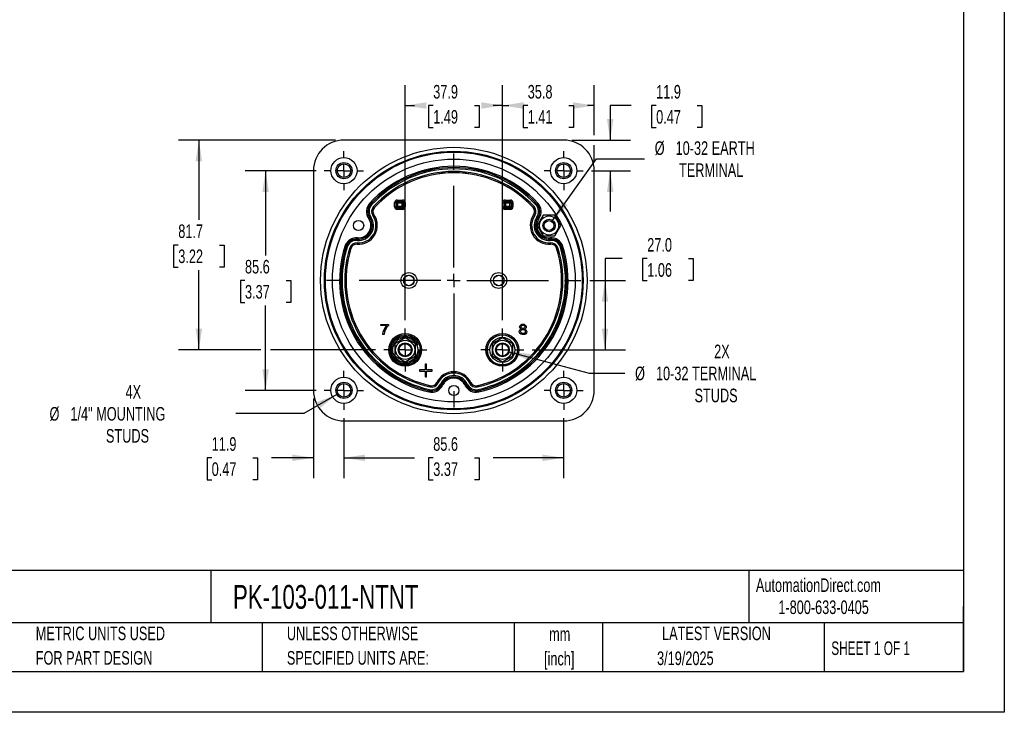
# Model space of a CAD drawing. Header units: millimetres. Extents: x 0 to 699, y 0 to 540.
# Tile 2 of 6: x 315 to 699, y 0 to 270. Entities that reach past the tile are written whole.
import ezdxf

# ---------------------------------------------------------------- set-up
doc = ezdxf.new("R2010")
doc.units = ezdxf.units.MM
doc.header["$LTSCALE"] = 2.5
doc.linetypes.add('CENTERX2', pattern=[20.32, 12.7, -2.54, 2.54, -2.54])
doc.layers.add('CENTER', color=40, linetype='CENTERX2')
doc.layers.add('DIMENSIONS', color=140, linetype='Continuous', lineweight=25)
doc.layers.add('TEXT', color=140, linetype='Continuous', lineweight=25)
doc.styles.add('SLDTEXTSTYLE0', font='TXT', dxfattribs={"width": 0.7})
doc.styles.add('SLDTEXTSTYLE1', font='TXT', dxfattribs={"width": 0.65})
doc.dimstyles.new('SLDDIMSTYLE0', dxfattribs={"dimtxt": 5.39502, "dimasz": 8.255, "dimexe": 0, "dimexo": 0.0625, "dimgap": 1.348755, "dimtad": 0, "dimtih": 1, "dimtoh": 1, "dimrnd": 1e-09, "dimzin": 12, "dimdsep": 46, "dimtxsty": 'SLDTEXTSTYLE0', "dimsah": 1, "dimcen": 0.09, "dimadec": 0, "dimazin": 3, "dimtfac": 1, "dimtofl": 0, "dimtmove": 0, "dimatfit": 3, "dimfxl": 0, "dimfrac": 2, "dimtolj": 1, "dimtzin": 12, "dimarcsym": 0})
doc.dimstyles.new('SLDDIMSTYLE3', dxfattribs={"dimtxt": 5.39502, "dimasz": 8.255, "dimexe": 0, "dimexo": 0.0625, "dimgap": 1.348755, "dimtad": 0, "dimtih": 1, "dimtoh": 1, "dimrnd": 1e-09, "dimzin": 4, "dimdsep": 46, "dimtxsty": 'SLDTEXTSTYLE0', "dimsah": 1, "dimcen": 0.09, "dimadec": 0, "dimazin": 1, "dimtfac": 1, "dimtofl": 0, "dimtmove": 0, "dimatfit": 3, "dimfxl": 0, "dimfrac": 2, "dimtolj": 1, "dimtzin": 12, "dimarcsym": 0})
doc.dimstyles.new('SLDDIMSTYLE4', dxfattribs={"dimtxt": 5.39502, "dimasz": 8.255, "dimexe": 0, "dimexo": 0.0625, "dimgap": 1.348755, "dimtad": 0, "dimtih": 1, "dimtoh": 1, "dimrnd": 1e-09, "dimzin": 12, "dimdsep": 46, "dimtxsty": 'SLDTEXTSTYLE0', "dimsah": 1, "dimcen": 0.09, "dimadec": 0, "dimazin": 3, "dimtfac": 1, "dimtmove": 0, "dimatfit": 0, "dimfxl": 0, "dimfrac": 2, "dimtolj": 1, "dimtzin": 12, "dimarcsym": 0})
doc.dimstyles.new('SLDDIMSTYLE6', dxfattribs={"dimtxt": 5.39502, "dimasz": 8.255, "dimexe": 0, "dimexo": 0.0625, "dimgap": 1.348755, "dimtad": 0, "dimtih": 1, "dimtoh": 1, "dimrnd": 1e-09, "dimzin": 12, "dimdsep": 46, "dimtxsty": 'SLDTEXTSTYLE0', "dimsah": 1, "dimcen": 0, "dimadec": 0, "dimazin": 3, "dimtfac": 1, "dimtofl": 0, "dimtmove": 0, "dimatfit": 3, "dimfxl": 0, "dimfrac": 2, "dimtolj": 1, "dimtzin": 12, "dimarcsym": 0})

# ---------------------------------------------------------------- blocks, each defined once
blk = doc.blocks.new('SW_NOTE_0')
at = {"layer": 'TEXT', "color": 0, "linetype": 'CENTERX2', "lineweight": 18, "char_height": 4.625, "attachment_point": 1, "style": 'SLDTEXTSTYLE0'}
for s, insert in [('SIFAM TINSLEY MCS SWITCHBOARD METER, 4.5IN ANALOG DIAL DISPLAY, 0-50 VDC, VOLTAGE INPUT, SELF', (0, 5.96)), ('CONTAINED, PIVOT AND JEWEL, ROUND 4-HOLE MOUNT', (0, -2.41))]:
    blk.add_mtext(s, dxfattribs=dict(at, insert=insert))
blk = doc.blocks.new('SW_NOTE_0_1')
at = {"layer": 'TEXT', "color": 0, "linetype": 'CENTERX2', "lineweight": 18, "char_height": 5.292, "attachment_point": 2, "style": 'SLDTEXTSTYLE0'}
for s, insert in [('mm', (7.11, 6.82)), ('[inch]', (6.9, -2.73))]:
    blk.add_mtext(s, dxfattribs=dict(at, insert=insert))
blk = doc.blocks.new('SW_NOTE_0_2')
at = {"layer": 'TEXT', "color": 0, "linetype": 'CENTERX2', "lineweight": 18, "char_height": 5.2917, "attachment_point": 1, "style": 'SLDTEXTSTYLE0'}
for s, insert in [('UNLESS OTHERWISE', (0, 6.82)), ('SPECIFIED UNITS ARE:', (0, -2.73))]:
    blk.add_mtext(s, dxfattribs=dict(at, insert=insert))
blk = doc.blocks.new('SW_NOTE_0_6')
at = {"layer": 'TEXT', "color": 0, "linetype": 'CENTERX2', "lineweight": 18, "char_height": 5.2917, "attachment_point": 1, "style": 'SLDTEXTSTYLE0'}
for s, insert in [('METRIC UNITS USED', (0, 6.82)), ('FOR PART DESIGN', (0, -2.73))]:
    blk.add_mtext(s, dxfattribs=dict(at, insert=insert))
blk = doc.blocks.new('_D_13')
at = {"layer": 'DIMENSIONS'}
for p, q in [((441.25, 114.64), (441.25, 91.22)), ((526.85, 114.64), (526.85, 91.22)), ((441.25, 99.16), (468.73, 99.16)), ((476.04, 99.16), (474.22, 99.16)), ((474.22, 99.16), (474.22, 90.58)), ((492.07, 99.16), (493.88, 99.16)), ((493.88, 99.16), (493.88, 90.58)), ((526.85, 99.16), (499.38, 99.16)), ((474.22, 90.58), (476.04, 90.58)), ((493.88, 90.58), (492.07, 90.58))]:
    blk.add_line(p, q, dxfattribs=at)
for points in [[(441.25, 99.16), (449.51, 97.89), (449.51, 100.43)], [(526.85, 99.16), (518.6, 100.43), (518.6, 97.89)]]:
    blk.add_solid(points, dxfattribs=at)
at = {"layer": 'DIMENSIONS', "char_height": 5.292, "attachment_point": 1, "style": 'SLDTEXTSTYLE0'}
for s, insert in [('85.6', (476.04, 107.19)), ('3.37', (476.04, 97.4))]:
    blk.add_mtext(s, dxfattribs=dict(at, insert=insert))
blk = doc.blocks.new('_D_14')
at = {"layer": 'DIMENSIONS'}
for p, q in [((553.16, 236.43), (544.98, 236.43)), ((544.98, 236.43), (544.98, 222.95)), ((562.88, 236.43), (561.07, 236.43)), ((561.07, 236.43), (561.07, 227.85)), ((578.91, 236.43), (580.72, 236.43)), ((580.72, 236.43), (580.72, 227.85)), ((561.07, 227.85), (562.88, 227.85)), ((580.72, 227.85), (578.91, 227.85)), ((530.08, 222.95), (552.92, 222.95)), ((537.67, 211.05), (552.92, 211.05)), ((544.98, 211.05), (544.98, 195.18))]:
    blk.add_line(p, q, dxfattribs=at)
for points in [[(544.98, 222.95), (546.25, 231.21), (543.71, 231.21)], [(544.98, 211.05), (543.71, 202.8), (546.25, 202.8)]]:
    blk.add_solid(points, dxfattribs=at)
at = {"layer": 'DIMENSIONS', "char_height": 5.292, "attachment_point": 1, "style": 'SLDTEXTSTYLE0'}
for s, insert in [('11.9', (562.88, 244.45)), ('0.47', (562.88, 234.67))]:
    blk.add_mtext(s, dxfattribs=dict(at, insert=insert))
blk = doc.blocks.new('_D_15')
at = {"layer": 'DIMENSIONS'}
for p, q in [((465.12, 152.79), (465.12, 244.36)), ((502.98, 152.79), (502.98, 244.36)), ((465.12, 236.43), (468.73, 236.43)), ((476.04, 236.43), (474.22, 236.43)), ((474.22, 236.43), (474.22, 227.85)), ((492.07, 236.43), (493.88, 236.43)), ((493.88, 236.43), (493.88, 227.85)), ((502.98, 236.43), (499.38, 236.43)), ((474.22, 227.85), (476.04, 227.85)), ((493.88, 227.85), (492.07, 227.85))]:
    blk.add_line(p, q, dxfattribs=at)
for points in [[(465.12, 236.43), (473.38, 235.16), (473.38, 237.7)], [(502.98, 236.43), (494.72, 237.7), (494.72, 235.16)]]:
    blk.add_solid(points, dxfattribs=at)
at = {"layer": 'DIMENSIONS', "char_height": 5.292, "attachment_point": 1, "style": 'SLDTEXTSTYLE0'}
for s, insert in [('37.9', (476.04, 244.45)), ('1.49', (476.04, 234.67))]:
    blk.add_mtext(s, dxfattribs=dict(at, insert=insert))
blk = doc.blocks.new('_D_16')
at = {"layer": 'DIMENSIONS'}
for p, q in [((502.98, 152.79), (502.98, 244.36)), ((538.75, 224.86), (538.75, 244.36)), ((502.98, 236.43), (505.54, 236.43)), ((512.85, 236.43), (511.04, 236.43)), ((511.04, 236.43), (511.04, 227.85)), ((528.88, 236.43), (530.69, 236.43)), ((530.69, 236.43), (530.69, 227.85)), ((538.75, 236.43), (536.19, 236.43)), ((511.04, 227.85), (512.85, 227.85)), ((530.69, 227.85), (528.88, 227.85)), ((538.75, 214.28), (538.75, 221.05))]:
    blk.add_line(p, q, dxfattribs=at)
for points in [[(502.98, 236.43), (511.23, 235.16), (511.23, 237.7)], [(538.75, 236.43), (530.5, 237.7), (530.5, 235.16)]]:
    blk.add_solid(points, dxfattribs=at)
at = {"layer": 'DIMENSIONS', "char_height": 5.292, "attachment_point": 1, "style": 'SLDTEXTSTYLE0'}
for s, insert in [('35.8', (512.85, 244.45)), ('1.41', (512.85, 234.67))]:
    blk.add_mtext(s, dxfattribs=dict(at, insert=insert))
blk = doc.blocks.new('_D_17')
at = {"layer": 'DIMENSIONS'}
for p, q in [((438.03, 222.95), (376.8, 222.95)), ((384.74, 222.95), (384.74, 191.87)), ((376.72, 182.09), (374.91, 182.09)), ((374.91, 182.09), (374.91, 173.51)), ((392.75, 182.09), (394.56, 182.09)), ((394.56, 182.09), (394.56, 173.51)), ((374.91, 173.51), (376.72, 173.51)), ((394.56, 173.51), (392.75, 173.51)), ((384.74, 141.22), (384.74, 172.31)), ((408.82, 141.22), (376.8, 141.22)), ((453.56, 141.22), (412.63, 141.22))]:
    blk.add_line(p, q, dxfattribs=at)
for points in [[(384.74, 222.95), (383.47, 214.7), (386.01, 214.7)], [(384.74, 141.22), (386.01, 149.48), (383.47, 149.48)]]:
    blk.add_solid(points, dxfattribs=at)
at = {"layer": 'DIMENSIONS', "char_height": 5.292, "attachment_point": 1, "style": 'SLDTEXTSTYLE0'}
for s, insert in [('81.7', (376.72, 190.12)), ('3.22', (376.72, 180.33))]:
    blk.add_mtext(s, dxfattribs=dict(at, insert=insert))
blk = doc.blocks.new('_D_18')
at = {"layer": 'DIMENSIONS'}
for p, q in [((429.35, 122.23), (429.35, 91.22)), ((441.25, 114.64), (441.25, 91.22)), ((389.73, 99.16), (387.92, 99.16)), ((387.92, 99.16), (387.92, 90.58)), ((405.76, 99.16), (407.58, 99.16)), ((407.58, 99.16), (407.58, 90.58)), ((429.35, 99.16), (413.07, 99.16)), ((441.25, 99.16), (457.13, 99.16)), ((387.92, 90.58), (389.73, 90.58)), ((407.58, 90.58), (405.76, 90.58))]:
    blk.add_line(p, q, dxfattribs=at)
for points in [[(429.35, 99.16), (421.1, 100.43), (421.1, 97.89)], [(441.25, 99.16), (449.51, 97.89), (449.51, 100.43)]]:
    blk.add_solid(points, dxfattribs=at)
at = {"layer": 'DIMENSIONS', "char_height": 5.292, "attachment_point": 1, "style": 'SLDTEXTSTYLE0'}
for s, insert in [('11.9', (389.73, 107.19)), ('0.47', (389.73, 97.4))]:
    blk.add_mtext(s, dxfattribs=dict(at, insert=insert))
blk = doc.blocks.new('_D_19')
at = {"layer": 'DIMENSIONS'}
for p, q in [((438.52, 123.88), (425.6, 116.42)), ((425.6, 116.42), (399.08, 116.42))]:
    blk.add_line(p, q, dxfattribs=at)
blk.add_solid([(438.52, 123.88), (430.74, 120.85), (432.01, 118.65)], dxfattribs=at)
at = {"layer": 'DIMENSIONS', "attachment_point": 1, "style": 'SLDTEXTSTYLE0'}
for s, insert, char_height in [('4X', (356.18, 127.52), 5.292), ('%%c', (326.56, 118.95), 5.292), ('1/4" MOUNTING', (334.71, 118.95), 5.2917), ('STUDS', (348.54, 110.37), 5.292)]:
    blk.add_mtext(s, dxfattribs=dict(at, insert=insert, char_height=char_height))
blk = doc.blocks.new('_D_20')
at = {"layer": 'DIMENSIONS'}
for p, q in [((522.56, 191.65), (539.62, 215.67)), ((539.62, 215.67), (558.35, 215.67))]:
    blk.add_line(p, q, dxfattribs=at)
blk.add_solid([(522.56, 191.65), (528.37, 197.64), (526.3, 199.11)], dxfattribs=at)
at = {"layer": 'DIMENSIONS', "attachment_point": 1, "style": 'SLDTEXTSTYLE0'}
for s, insert, char_height in [('%%c', (562.32, 222.49), 5.292), ('10-32 EARTH', (570.46, 222.49), 5.2917), ('TERMINAL', (571.79, 213.92), 5.292)]:
    blk.add_mtext(s, dxfattribs=dict(at, insert=insert, char_height=char_height))
blk = doc.blocks.new('_D_21')
at = {"layer": 'DIMENSIONS'}
for p, q in [((430.44, 211.05), (402.79, 211.05)), ((410.73, 211.05), (410.73, 178.04)), ((402.71, 168.25), (400.9, 168.25)), ((400.9, 168.25), (400.9, 159.68)), ((418.74, 168.25), (420.56, 168.25)), ((420.56, 168.25), (420.56, 159.68)), ((400.9, 159.68), (402.71, 159.68)), ((410.73, 125.45), (410.73, 158.47)), ((420.56, 159.68), (418.74, 159.68)), ((430.44, 125.45), (402.79, 125.45))]:
    blk.add_line(p, q, dxfattribs=at)
for points in [[(410.73, 211.05), (409.46, 202.8), (412, 202.8)], [(410.73, 125.45), (412, 133.71), (409.46, 133.71)]]:
    blk.add_solid(points, dxfattribs=at)
at = {"layer": 'DIMENSIONS', "char_height": 5.292, "attachment_point": 1, "style": 'SLDTEXTSTYLE0'}
for s, insert in [('85.6', (402.71, 176.28)), ('3.37', (402.71, 166.5))]:
    blk.add_mtext(s, dxfattribs=dict(at, insert=insert))
blk = doc.blocks.new('_D_22')
at = {"layer": 'DIMENSIONS'}
for p, q in [((505.59, 140.52), (536.8, 132.16)), ((536.8, 132.16), (550.69, 132.16))]:
    blk.add_line(p, q, dxfattribs=at)
blk.add_solid([(505.59, 140.52), (513.23, 137.16), (513.89, 139.61)], dxfattribs=at)
at = {"layer": 'DIMENSIONS', "attachment_point": 1, "style": 'SLDTEXTSTYLE0'}
for s, insert, char_height in [('2X', (585.47, 143.27), 5.292), ('%%c', (554.66, 134.69), 5.292), ('10-32 TERMINAL', (562.81, 134.69), 5.2917), ('STUDS', (577.83, 126.12), 5.292)]:
    blk.add_mtext(s, dxfattribs=dict(at, insert=insert, char_height=char_height))
blk = doc.blocks.new('_D_23')
at = {"layer": 'DIMENSIONS'}
for p, q in [((549.69, 176.77), (542.96, 176.77)), ((542.96, 176.77), (542.96, 168.25)), ((559.41, 176.77), (557.6, 176.77)), ((557.6, 176.77), (557.6, 168.2)), ((575.45, 176.77), (577.26, 176.77)), ((577.26, 176.77), (577.26, 168.2)), ((537.06, 168.25), (550.9, 168.25)), ((542.96, 168.25), (542.96, 141.22)), ((557.6, 168.2), (559.41, 168.2)), ((577.26, 168.2), (575.45, 168.2)), ((514.54, 141.22), (550.9, 141.22))]:
    blk.add_line(p, q, dxfattribs=at)
for points in [[(542.96, 168.25), (541.69, 160), (544.23, 160)], [(542.96, 141.22), (544.23, 149.48), (541.69, 149.48)]]:
    blk.add_solid(points, dxfattribs=at)
at = {"layer": 'DIMENSIONS', "char_height": 5.292, "attachment_point": 1, "style": 'SLDTEXTSTYLE0'}
for s, insert in [('27.0', (559.41, 184.8)), ('1.06', (559.41, 175.02))]:
    blk.add_mtext(s, dxfattribs=dict(at, insert=insert))
blk = doc.blocks.new('SW_CENTERMARKSYMBOL_1')
at = {"layer": 'CENTER', "color": 0}
for p, q in [((0, 5.08), (0, 8.39)), ((-5.08, 0), (-8.39, 0)), ((0, 0), (-2.54, 0)), ((0, 0), (0, 2.54)), ((0, 0), (0, -2.54)), ((0, 0), (2.54, 0)), ((5.08, 0), (8.39, 0)), ((0, -5.08), (0, -8.39))]:
    blk.add_line(p, q, dxfattribs=at)
blk = doc.blocks.new('SW_CENTERMARKSYMBOL_2')
at = {"layer": 'CENTER', "color": 0}
for p, q in [((0, 5.08), (0, 7.64)), ((-5.08, 0), (-7.64, 0)), ((0, 0), (-2.54, 0)), ((0, 0), (0, 2.54)), ((0, 0), (0, -2.54)), ((0, 0), (2.54, 0)), ((5.08, 0), (7.64, 0)), ((0, -5.08), (0, -7.64))]:
    blk.add_line(p, q, dxfattribs=at)
blk = doc.blocks.new('SW_CENTERMARKSYMBOL_3')
at = {"layer": 'CENTER', "color": 0}
for p, q in [((0, 5.08), (0, 8.39)), ((-5.08, 0), (-8.39, 0)), ((0, 0), (-2.54, 0)), ((0, 0), (0, 2.54)), ((0, 0), (0, -2.54)), ((0, 0), (2.54, 0)), ((5.08, 0), (8.39, 0)), ((0, -5.08), (0, -8.39))]:
    blk.add_line(p, q, dxfattribs=at)
blk = doc.blocks.new('SW_CENTERMARKSYMBOL_4')
at = {"layer": 'CENTER', "color": 0}
for p, q in [((0, 5.08), (0, 7.64)), ((-5.08, 0), (-7.64, 0)), ((0, 0), (-2.54, 0)), ((0, 0), (0, 2.54)), ((0, 0), (0, -2.54)), ((0, 0), (2.54, 0)), ((5.08, 0), (7.64, 0)), ((0, -5.08), (0, -7.64))]:
    blk.add_line(p, q, dxfattribs=at)
blk = doc.blocks.new('SW_CENTERMARKSYMBOL_5')
at = {"layer": 'CENTER', "color": 0}
for p, q in [((0, 5.08), (0, 7.64)), ((-5.08, 0), (-7.64, 0)), ((0, 0), (-2.54, 0)), ((0, 0), (0, 2.54)), ((0, 0), (0, -2.54)), ((0, 0), (2.54, 0)), ((5.08, 0), (7.64, 0)), ((0, -5.08), (0, -7.64))]:
    blk.add_line(p, q, dxfattribs=at)
blk = doc.blocks.new('SW_CENTERMARKSYMBOL_6')
at = {"layer": 'CENTER', "color": 0}
for p, q in [((0, 5.08), (0, 7.64)), ((-5.08, 0), (-7.64, 0)), ((0, 0), (-2.54, 0)), ((0, 0), (0, 2.54)), ((0, 0), (0, -2.54)), ((0, 0), (2.54, 0)), ((5.08, 0), (7.64, 0)), ((0, -5.08), (0, -7.64))]:
    blk.add_line(p, q, dxfattribs=at)
blk = doc.blocks.new('SW_CENTERMARKSYMBOL_7')
at = {"layer": 'CENTER', "color": 0}
for p, q in [((0, 5.08), (0, 49.83)), ((-5.08, 0), (-49.83, 0)), ((0, 0), (-2.54, 0)), ((0, 0), (0, 2.54)), ((0, 0), (0, -2.54)), ((0, 0), (2.54, 0)), ((5.08, 0), (49.83, 0)), ((0, -5.08), (0, -49.83))]:
    blk.add_line(p, q, dxfattribs=at)

msp = doc.modelspace()

# ---------------------------------------------------------------- linework, layer by layer
at = {"color": 7, "linetype": 'Continuous'}
for p, q in [((698.506, 539.757), (698.506, 0.007)), ((698.506, 0.007), (0.006, 0.007))]:
    msp.add_line(p, q, dxfattribs=at)
for p, q in [((526.902, 222.954), (441.202, 222.954)), ((429.352, 211.104), (429.352, 125.404)), ((538.752, 125.404), (538.752, 211.104)), ((461.997, 199.588), (464.088, 199.588)), ((461.997, 199.588), (461.997, 199.088)), ((464.088, 199.088), (464.088, 199.588)), ((504.01, 199.593), (506.112, 199.593)), ((504.01, 199.593), (504.01, 199.093)), ((506.112, 199.593), (506.112, 199.093)), ((451.663, 198.062), (451.672, 198.053)), ((451.672, 198.053), (452.04, 197.714)), ((452.783, 197.031), (453.15, 196.692)), ((453.16, 196.684), (453.15, 196.692)), ((460.997, 196.92), (460.997, 198.588)), ((460.997, 198.588), (461.497, 198.588)), ((460.997, 196.92), (461.497, 196.92)), ((461.497, 198.588), (461.497, 196.92)), ((461.737, 198.348), (461.497, 198.588)), ((461.497, 196.92), (461.737, 197.16)), ((461.737, 197.16), (461.737, 198.348)), ((462.237, 198.348), (461.737, 198.348)), ((461.737, 197.16), (462.237, 197.16)), ((461.997, 199.088), (464.088, 199.088)), ((461.997, 199.088), (462.237, 198.848)), ((462.237, 196.66), (461.997, 196.42)), ((461.997, 195.92), (461.997, 196.42)), ((464.088, 196.42), (461.997, 196.42)), ((464.088, 195.92), (461.997, 195.92)), ((462.237, 198.848), (463.849, 198.848)), ((462.237, 198.348), (462.237, 198.848)), ((462.237, 197.16), (462.237, 198.348)), ((463.849, 198.348), (462.237, 198.348)), ((462.237, 196.66), (462.237, 197.16)), ((462.237, 197.16), (463.849, 197.16)), ((463.849, 196.66), (462.237, 196.66)), ((463.849, 198.848), (464.088, 199.088)), ((463.849, 198.848), (463.849, 198.348)), ((464.349, 198.348), (463.849, 198.348)), ((463.849, 198.348), (463.849, 197.16)), ((463.849, 197.16), (463.849, 196.66)), ((463.849, 197.16), (464.349, 197.16)), ((464.088, 196.42), (463.849, 196.66)), ((464.088, 195.92), (464.088, 196.42)), ((464.588, 198.588), (464.349, 198.348)), ((464.349, 198.348), (464.349, 197.16)), ((464.349, 197.16), (464.588, 196.92)), ((465.088, 198.588), (464.588, 198.588)), ((464.588, 196.92), (464.588, 198.588)), ((465.088, 196.92), (464.588, 196.92)), ((465.088, 198.588), (465.088, 196.92)), ((503.011, 196.915), (503.011, 198.593)), ((503.011, 198.593), (503.51, 198.593)), ((503.011, 196.915), (503.51, 196.915)), ((503.51, 198.593), (503.51, 196.915)), ((503.755, 198.348), (503.51, 198.593)), ((503.51, 196.915), (503.755, 197.16)), ((503.755, 197.16), (503.755, 198.348)), ((504.255, 198.348), (503.755, 198.348)), ((503.755, 197.16), (504.255, 197.16)), ((504.01, 199.093), (506.112, 199.093)), ((504.01, 199.093), (504.255, 198.848)), ((504.255, 196.66), (504.01, 196.415)), ((504.01, 195.915), (504.01, 196.415)), ((506.112, 196.415), (504.01, 196.415)), ((506.112, 195.915), (504.01, 195.915)), ((504.255, 198.848), (505.867, 198.848)), ((504.255, 198.348), (504.255, 198.848)), ((505.867, 198.348), (504.255, 198.348)), ((504.255, 198.348), (504.255, 197.16)), ((504.255, 196.66), (504.255, 197.16)), ((504.255, 197.16), (505.867, 197.16)), ((505.867, 196.66), (504.255, 196.66)), ((505.867, 198.848), (506.112, 199.093)), ((505.867, 198.848), (505.867, 198.348)), ((506.367, 198.348), (505.867, 198.348)), ((505.867, 197.16), (505.867, 198.348)), ((505.867, 197.16), (505.867, 196.66)), ((505.867, 197.16), (506.367, 197.16)), ((506.112, 196.415), (505.867, 196.66)), ((506.112, 195.915), (506.112, 196.415)), ((506.612, 198.593), (506.367, 198.348)), ((506.367, 198.348), (506.367, 197.16)), ((506.367, 197.16), (506.612, 196.915)), ((507.112, 198.593), (506.612, 198.593)), ((506.612, 196.915), (506.612, 198.593)), ((506.612, 196.915), (507.112, 196.915)), ((507.112, 198.593), (507.112, 196.915)), ((514.944, 196.684), (514.953, 196.692)), ((515.321, 197.031), (514.953, 196.692)), ((516.431, 198.053), (516.063, 197.714)), ((516.441, 198.062), (516.431, 198.053)), ((451.288, 192.683), (451.299, 192.69)), ((451.299, 192.69), (451.71, 192.975)), ((452.54, 193.548), (452.951, 193.832)), ((452.962, 193.84), (452.951, 193.832)), ((515.153, 193.832), (515.142, 193.84)), ((515.564, 193.548), (515.153, 193.832)), ((516.805, 192.69), (516.394, 192.975)), ((518.852, 193.679), (516.542, 189.679)), ((516.805, 192.69), (516.816, 192.683)), ((523.47, 193.679), (518.852, 193.679)), ((525.78, 189.679), (523.47, 193.679)), ((516.542, 189.679), (518.852, 185.679)), ((523.47, 185.679), (525.78, 189.679)), ((446.513, 184.401), (446.472, 183.903)), ((446.513, 184.401), (446.514, 184.414)), ((518.852, 185.679), (523.47, 185.679)), ((521.59, 184.414), (521.591, 184.401)), ((521.591, 184.401), (521.631, 183.903)), ((442.043, 181.4), (442.056, 181.396)), ((442.056, 181.396), (442.533, 181.247)), ((443.496, 180.946), (443.973, 180.796)), ((443.985, 180.792), (443.973, 180.796)), ((446.35, 182.399), (446.349, 182.386)), ((446.391, 182.897), (446.35, 182.399)), ((521.713, 182.897), (521.754, 182.399)), ((521.755, 182.386), (521.754, 182.399)), ((524.118, 180.792), (524.131, 180.796)), ((524.608, 180.946), (524.131, 180.796)), ((526.048, 181.396), (525.571, 181.247)), ((526.06, 181.4), (526.048, 181.396)), ((455.687, 150.698), (455.687, 151.17)), ((455.687, 151.17), (458.561, 151.17)), ((457.861, 150.698), (455.687, 150.698)), ((458.561, 151.17), (458.561, 150.788)), ((456.868, 147.222), (456.307, 147.222)), ((465.124, 145.872), (461.097, 143.547)), ((469.151, 143.547), (465.124, 145.872)), ((502.98, 145.872), (498.953, 143.547)), ((507.007, 143.547), (502.98, 145.872)), ((461.097, 143.547), (461.097, 138.897)), ((469.151, 138.897), (469.151, 143.547)), ((498.953, 143.547), (498.953, 138.897)), ((507.007, 138.897), (507.007, 143.547)), ((461.097, 138.897), (465.124, 136.572)), ((465.124, 136.572), (469.151, 138.897)), ((498.953, 138.897), (502.98, 136.572)), ((502.98, 136.572), (507.007, 138.897)), ((473.374, 135.722), (472.874, 135.722)), ((472.874, 135.722), (472.874, 133.472)), ((473.374, 133.472), (473.374, 135.722)), ((470.624, 133.472), (470.624, 132.972)), ((472.874, 133.472), (470.624, 133.472)), ((470.624, 132.972), (472.874, 132.972)), ((472.874, 132.972), (472.874, 130.722)), ((472.874, 130.722), (473.374, 130.722)), ((475.624, 133.472), (473.374, 133.472)), ((473.374, 132.972), (475.624, 132.972)), ((473.374, 130.722), (473.374, 132.972)), ((475.624, 132.972), (475.624, 133.472)), ((474.874, 127.274), (474.765, 126.786)), ((474.874, 127.274), (474.877, 127.286)), ((477.439, 128.537), (477.451, 128.531)), ((477.903, 128.317), (477.451, 128.531)), ((479.266, 127.671), (478.814, 127.885)), ((479.278, 127.665), (479.266, 127.671)), ((488.838, 127.671), (488.826, 127.665)), ((488.838, 127.671), (489.29, 127.885)), ((490.201, 128.317), (490.653, 128.531)), ((490.653, 128.531), (490.665, 128.537)), ((493.227, 127.286), (493.229, 127.274)), ((493.339, 126.786), (493.229, 127.274)), ((474.435, 125.313), (474.432, 125.301)), ((474.545, 125.801), (474.435, 125.313)), ((493.668, 125.313), (493.559, 125.801)), ((493.671, 125.301), (493.668, 125.313)), ((441.202, 113.554), (526.902, 113.554))]:
    msp.add_line(p, q)
at = {"flags": 128}
for points in [[(510.362, 149.391), (510.109, 149.502), (509.917, 149.646), (509.786, 149.823), (509.698, 150.143), (509.737, 150.489), (509.896, 150.789), (510.172, 151.035), (510.533, 151.188), (510.973, 151.238), (511.412, 151.187), (511.774, 151.033), (512.053, 150.786), (512.216, 150.489), (512.26, 150.149), (512.178, 149.83), (512.049, 149.65), (511.858, 149.504), (511.607, 149.391)], [(511.5, 149.758), (511.335, 149.65), (511.138, 149.592), (510.705, 149.62), (510.528, 149.704), (510.385, 149.834), (510.293, 149.992), (510.254, 150.178), (510.296, 150.437), (510.46, 150.654)], [(510.46, 150.654), (510.625, 150.763), (510.819, 150.822), (511.25, 150.792), (511.43, 150.7), (511.576, 150.563), (511.667, 150.4), (511.701, 150.213), (511.655, 149.964), (511.5, 149.758)], [(511.607, 149.391), (511.99, 149.22), (512.26, 148.964), (512.41, 148.64), (512.439, 148.26), (512.326, 147.859), (512.06, 147.52), (511.667, 147.275), (511.178, 147.162), (510.633, 147.181), (510.172, 147.332), (509.81, 147.612), (509.587, 147.972), (509.527, 148.544), (509.599, 148.808), (509.737, 149.032)], [(509.737, 149.032), (510.041, 149.275), (510.362, 149.391)], [(511.632, 147.784), (511.344, 147.615), (510.99, 147.558), (510.621, 147.621), (510.314, 147.807), (510.13, 148.092), (510.079, 148.411), (510.148, 148.706), (510.33, 148.949)], [(510.33, 148.949), (510.542, 149.09), (510.791, 149.165), (511.074, 149.174), (511.335, 149.118), (511.559, 148.998), (511.74, 148.822), (511.849, 148.609), (511.886, 148.363), (511.824, 148.042), (511.632, 147.784)]]:
    msp.add_lwpolyline(points, dxfattribs=at)
for centre, radius in [((484.052, 168.26), 51.889), ((484.052, 168.254), 50.389), ((484.052, 168.254), 50.011), ((441.252, 211.054), 5.1), ((484.052, 168.259), 47.291), ((526.852, 211.054), 5.1), ((441.252, 211.054), 3.15), ((441.252, 211.054), 2.65), ((526.852, 211.054), 3.15), ((526.852, 211.054), 2.65), ((521.161, 189.679), 3.719), ((521.161, 189.679), 2.413), ((446.943, 189.679), 2), ((521.161, 189.679), 1.913), ((466.552, 168.254), 3.097), ((466.552, 168.254), 2.099), ((466.552, 168.254), 2.023), ((501.552, 168.254), 3.097), ((501.552, 168.254), 2.099), ((501.552, 168.254), 2.023), ((465.124, 141.222), 6.389), ((465.124, 141.222), 5.889), ((465.124, 141.222), 5.85), ((465.124, 141.222), 4.88), ((502.98, 141.222), 6.389), ((502.98, 141.222), 5.889), ((502.98, 141.222), 5.85), ((502.98, 141.222), 4.88), ((465.124, 141.222), 3.727), ((465.124, 141.222), 2.7), ((465.124, 141.222), 2.413), ((502.98, 141.222), 3.727), ((502.98, 141.222), 2.7), ((502.98, 141.222), 2.413), ((441.252, 125.454), 5.1), ((526.852, 125.454), 5.1), ((441.252, 125.454), 3.15), ((441.252, 125.454), 2.65), ((484.052, 125.404), 2), ((526.852, 125.454), 3.15), ((526.852, 125.454), 2.65)]:
    msp.add_circle(centre, radius)
for centre, radius, start, end in [((441.202, 211.104), 11.85, 90, 180), ((526.902, 211.104), 11.85, 360, 90), ((484.052, 168.254), 44.5, 42.62309, 137.37691), ((484.052, 168.254), 44.017, 42.62309, 137.37691), ((484.052, 168.254), 44.004, 42.62309, 137.37691), ((484.052, 168.254), 43.504, 42.62309, 137.37691), ((484.052, 168.254), 42.496, 42.62309, 137.37691), ((484.052, 168.254), 41.996, 42.62309, 137.37691), ((484.052, 168.254), 41.983, 42.62309, 137.37691), ((461.997, 198.588), 1, 89.99706, 180.00294), ((464.088, 198.588), 1, 359.99706, 90.00294), ((504.01, 198.593), 1, 89.99706, 180.00294), ((506.112, 198.593), 1, 359.99706, 90.00294), ((454.84, 195.138), 4.8, 137.37691, 214.65403), ((454.84, 195.138), 4.317, 137.37691, 214.65403), ((454.84, 195.138), 4.304, 137.37691, 214.65403), ((454.84, 195.138), 3.804, 137.37691, 214.65403), ((454.84, 195.138), 2.796, 137.37691, 214.65403), ((454.84, 195.138), 2.296, 137.37691, 214.65403), ((454.84, 195.138), 2.283, 137.37691, 214.65403), ((461.997, 196.92), 1, 179.99706, 270.00294), ((461.997, 198.588), 0.5, 89.97564, 180.02436), ((461.997, 196.92), 0.5, 179.97564, 270.02436), ((462.237, 198.348), 0.5, 90.02044, 179.97956), ((462.237, 197.16), 0.5, 180.02044, 269.97956), ((463.849, 198.348), 0.5, 0.02044, 89.97956), ((463.849, 197.16), 0.5, 270.02044, 359.97956), ((464.088, 198.588), 0.5, 359.97564, 90.02436), ((464.088, 196.92), 1, 269.99706, 0.00294), ((464.088, 196.92), 0.5, 269.97564, 0.02436), ((504.01, 196.915), 1, 179.99706, 270.00294), ((504.01, 198.593), 0.5, 89.97564, 180.02436), ((504.01, 196.915), 0.5, 179.97564, 270.02436), ((504.255, 198.348), 0.5, 90.02044, 179.97956), ((504.255, 197.16), 0.5, 180.02044, 269.97956), ((505.867, 198.348), 0.5, 0.02044, 89.97956), ((505.867, 197.16), 0.5, 270.02044, 359.97956), ((506.112, 198.593), 0.5, 359.97564, 90.02436), ((506.112, 196.915), 1, 269.99706, 0.00294), ((506.112, 196.915), 0.5, 269.97564, 0.02436), ((513.264, 195.138), 2.283, 325.34597, 42.62309), ((513.264, 195.138), 2.296, 325.34597, 42.62309), ((513.264, 195.138), 2.796, 325.34597, 42.62309), ((513.264, 195.138), 3.804, 325.34597, 42.62309), ((513.264, 195.138), 4.304, 325.34597, 42.62309), ((513.264, 195.138), 4.317, 325.34597, 42.62309), ((513.264, 195.138), 4.8, 325.34597, 42.62309), ((446.943, 189.679), 7.317, 265.34597, 34.65403), ((446.943, 189.679), 7.304, 265.34597, 34.65403), ((446.943, 189.679), 6.804, 265.34597, 34.65403), ((446.943, 189.679), 5.796, 265.34597, 34.65403), ((446.943, 189.679), 5.296, 265.34597, 34.65403), ((446.943, 189.679), 5.283, 265.34597, 34.65403), ((446.943, 189.679), 4.8, 265.34597, 34.65403), ((521.161, 189.679), 7.317, 145.34597, 274.65403), ((521.161, 189.679), 7.304, 145.34597, 274.65403), ((521.161, 189.679), 6.804, 145.34597, 274.65403), ((521.161, 189.679), 5.796, 145.34597, 274.65403), ((521.161, 189.679), 5.296, 145.34597, 274.65403), ((521.161, 189.679), 5.283, 145.34597, 274.65403), ((521.161, 189.679), 4.8, 145.34597, 274.65403), ((446.164, 180.111), 4.8, 85.34597, 162.62309), ((446.164, 180.111), 4.317, 85.34597, 162.62309), ((446.164, 180.111), 4.304, 85.34597, 162.62309), ((521.94, 180.111), 4.8, 17.37691, 94.65403), ((521.94, 180.111), 4.317, 17.37691, 94.65403), ((521.94, 180.111), 4.304, 17.37691, 94.65403), ((484.052, 168.254), 44.5, 162.62309, 257.37691), ((484.052, 168.254), 44.017, 162.62309, 257.37691), ((484.052, 168.254), 44.004, 162.62309, 257.37691), ((484.052, 168.254), 43.504, 162.62309, 257.37691), ((484.052, 168.254), 42.496, 162.62309, 257.37691), ((484.052, 168.254), 41.996, 162.62309, 257.37691), ((484.052, 168.254), 41.983, 162.62309, 257.37691), ((446.164, 180.111), 3.804, 85.34597, 162.62309), ((446.164, 180.111), 2.796, 85.34597, 162.62309), ((446.164, 180.111), 2.296, 85.34597, 162.62309), ((446.164, 180.111), 2.283, 85.34597, 162.62309), ((484.052, 168.254), 41.983, 282.62309, 17.37691), ((484.052, 168.254), 41.996, 282.62309, 17.37691), ((484.052, 168.254), 42.496, 282.62309, 17.37691), ((484.052, 168.254), 43.504, 282.62309, 17.37691), ((484.052, 168.254), 44.004, 282.62309, 17.37691), ((484.052, 168.254), 44.017, 282.62309, 17.37691), ((484.052, 168.254), 44.5, 282.62309, 17.37691), ((521.94, 180.111), 3.804, 17.37691, 94.65403), ((521.94, 180.111), 2.796, 17.37691, 94.65403), ((521.94, 180.111), 2.296, 17.37691, 94.65403), ((521.94, 180.111), 2.283, 17.37691, 94.65403), ((461.999, 146.763), 5.711, 136.43875, 175.38686), ((462.711, 146.634), 5.873, 134.97129, 174.24816), ((484.052, 125.404), 7.317, 25.34597, 154.65403), ((484.052, 125.404), 7.304, 25.34597, 154.65403), ((484.052, 125.404), 6.804, 25.34597, 154.65403), ((484.052, 125.404), 5.796, 25.34597, 154.65403), ((484.052, 125.404), 5.296, 25.34597, 154.65403), ((484.052, 125.404), 5.283, 25.34597, 154.65403), ((475.376, 129.514), 4.8, 257.37691, 334.65403), ((475.376, 129.514), 4.317, 257.37691, 334.65403), ((475.376, 129.514), 4.304, 257.37691, 334.65403), ((475.376, 129.514), 3.804, 257.37691, 334.65403), ((475.376, 129.514), 2.796, 257.37691, 334.65403), ((475.376, 129.514), 2.296, 257.37691, 334.65403), ((475.376, 129.514), 2.283, 257.37691, 334.65403), ((484.052, 125.404), 4.8, 25.34597, 154.65403), ((492.728, 129.514), 4.8, 205.34597, 282.62309), ((492.728, 129.514), 4.317, 205.34597, 282.62309), ((492.728, 129.514), 4.304, 205.34597, 282.62309), ((492.728, 129.514), 3.804, 205.34597, 282.62309), ((492.728, 129.514), 2.796, 205.34597, 282.62309), ((492.728, 129.514), 2.296, 205.34597, 282.62309), ((492.728, 129.514), 2.283, 205.34597, 282.62309), ((441.202, 125.404), 11.85, 180, 270), ((526.902, 125.404), 11.85, 270, 360)]:
    msp.add_arc(centre, radius, start, end)
at = {"layer": 'CENTER'}
msp.add_circle((465.124, 141.222), 5.365, dxfattribs=at)
at = {"layer": 'TEXT'}
for p, q in [((682.625, 523.875), (682.625, 15.875)), ((682.625, 55.315), (15.875, 55.315)), ((389.397, 55.315), (389.397, 34.925)), ((598.938, 55.315), (598.938, 34.925)), ((682.625, 15.875), (682.625, 41.275)), ((682.625, 34.925), (15.875, 34.925)), ((409.45, 34.925), (409.45, 15.875)), ((507.561, 34.925), (507.561, 15.875)), ((542.03, 34.925), (542.03, 15.875)), ((628.372, 34.925), (628.372, 15.875)), ((15.875, 15.875), (682.625, 15.875))]:
    msp.add_line(p, q, dxfattribs=at)

# ---------------------------------------------------------------- block references
at = {"layer": 'CENTER'}
for name, p in [('SW_CENTERMARKSYMBOL_5', (441.252, 211.054)), ('SW_CENTERMARKSYMBOL_6', (526.852, 211.054)), ('SW_CENTERMARKSYMBOL_7', (484.052, 168.254)), ('SW_CENTERMARKSYMBOL_3', (465.124, 141.222)), ('SW_CENTERMARKSYMBOL_1', (502.98, 141.222)), ('SW_CENTERMARKSYMBOL_4', (441.252, 125.454)), ('SW_CENTERMARKSYMBOL_2', (526.852, 125.454))]:
    msp.add_blockref(name, p, dxfattribs=at)
at = {"layer": 'TEXT', "linetype": 'CENTERX2', "lineweight": 18}
for name, p in [('SW_NOTE_0', (19.033, 45.44)), ('SW_NOTE_0_6', (321.196, 26.589)), ('SW_NOTE_0_2', (419.02, 26.589)), ('SW_NOTE_0_1', (518.215, 26.3))]:
    msp.add_blockref(name, p, dxfattribs=at)

# ---------------------------------------------------------------- texts
for s, insert, char_height, attachment_point, style in [('AutomationDirect.com', (601.737, 52.191), 5.29167, 1, 'SLDTEXTSTYLE0'), ('PK-103-011-NTNT', (398.019, 49.618), 9.26042, 1, 'SLDTEXTSTYLE0'), ('1-800-633-0405', (610.479, 43.593), 5.29167, 1, 'SLDTEXTSTYLE0'), ('LATEST VERSION', (586.38, 33.41), 5.29167, 2, 'SLDTEXTSTYLE0'), ('SHEET 1 OF 1', (631.103, 27.629), 5.29167, 1, 'SLDTEXTSTYLE1'), ('3/19/2025', (574.254, 23.705), 5.2917, 2, 'SLDTEXTSTYLE0')]:
    msp.add_mtext(s, dxfattribs=dict(at, insert=insert, char_height=char_height, attachment_point=attachment_point, style=style))

# ---------------------------------------------------------------- dimensions: what is measured, and where the dimension line sits
at = {"layer": 'DIMENSIONS'}
for base, p1, p2, picture, middle in [((502.98, 236.426), (465.124, 149.612), (502.98, 149.612), '_D_15', (484.052, 236.426)), ((526.852, 99.157), (441.252, 117.814), (526.852, 117.814), '_D_13', (484.052, 99.157))]:
    dim = msp.add_linear_dim(base=base, p1=p1, p2=p2, dimstyle='SLDDIMSTYLE0', dxfattribs=at)
    dim.commit()
    dim.dimension.update_dxf_attribs({"geometry": picture, "text_midpoint": middle, "dimtype": 160})
for base, p1, p2, angle, dimstyle, picture, middle in [((502.98, 236.426), (538.752, 211.104), (502.98, 149.612), 360, 'SLDDIMSTYLE0', '_D_16', (520.866, 236.426)), ((544.978, 211.054), (526.902, 222.954), (534.492, 211.054), 90, 'SLDDIMSTYLE4', '_D_14', (544.978, 236.426)), ((384.736, 141.222), (441.202, 222.954), (456.734, 141.222), 90, 'SLDDIMSTYLE0', '_D_17', (384.736, 182.088)), ((410.729, 211.054), (433.612, 125.454), (433.612, 211.054), 90, 'SLDDIMSTYLE0', '_D_21', (410.729, 168.254)), ((542.962, 141.222), (533.884, 168.254), (511.37, 141.222), 90, 'SLDDIMSTYLE3', '_D_23', (542.962, 176.772)), ((429.352, 99.157), (441.252, 117.814), (429.352, 125.404), 360, 'SLDDIMSTYLE4', '_D_18', (397.748, 99.157))]:
    dim = msp.add_linear_dim(base=base, p1=p1, p2=p2, angle=angle, dimstyle=dimstyle, dxfattribs=at)
    dim.commit()
    dim.dimension.update_dxf_attribs({"geometry": picture, "text_midpoint": middle, "dimtype": 160})
for p1, p2, text, picture, middle in [((519.764, 187.712), (522.558, 191.646), '%%c10-32 EARTH\\PTERMINAL', '_D_20', (590.131, 215.669)), ((500.372, 141.921), (505.588, 140.523), '2X\\P%%c10-32 TERMINAL \\PSTUDS', '_D_22', (590.131, 132.16)), ((443.98, 127.029), (438.524, 123.879), '4X\\P%%c1/4" MOUNTING \\PSTUDS', '_D_19', (360.837, 116.415))]:
    dim = msp.add_diameter_dim_2p(p1=p1, p2=p2, text=text, dimstyle='SLDDIMSTYLE6', override={"dimpost": '<>'}, dxfattribs=at)
    dim.commit()
    dim.dimension.update_dxf_attribs({"geometry": picture, "text_midpoint": middle, "dimtype": 163})

doc.saveas('drawing.dxf')
